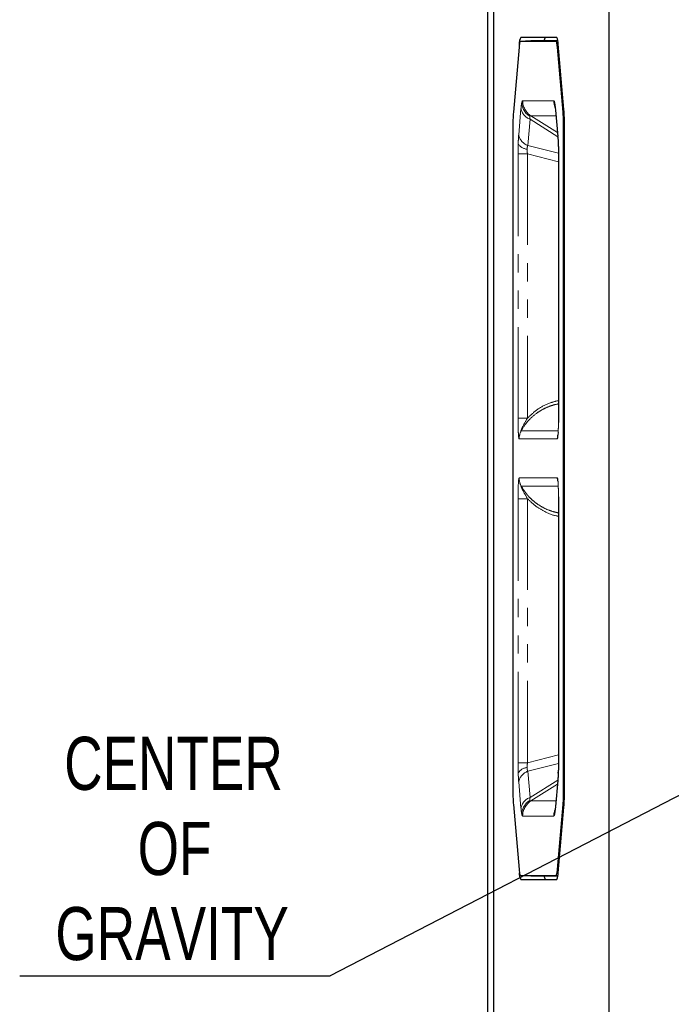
# Model space of a CAD drawing. Header units: millimetres. Extents: x 0 to 841, y 0 to 594.
# Tile 17 of 24: x 617 to 663, y 255 to 324. Entities that reach past the tile are written whole.
import ezdxf

# ---------------------------------------------------------------- set-up
doc = ezdxf.new("R2010")
doc.units = ezdxf.units.MM
doc.linetypes.add('PHANTOM', pattern=[12.7, 6.35, -1.27, 1.27, -1.27, 1.27, -1.27])
doc.layers.add('SLD-0', color=7, linetype='Continuous')
doc.styles.add('SLDTEXTSTYLE0', font='TXT', dxfattribs={"width": 0.75})
doc.dimstyles.new('SLDDIMSTYLE1', dxfattribs={"dimtxt": 0.18, "dimasz": 3.2, "dimexe": 0, "dimexo": 0.0625, "dimgap": 0, "dimtad": 0, "dimtih": 1, "dimtoh": 1, "dimdec": 0, "dimrnd": 1e-09, "dimzin": 0, "dimdsep": 46, "dimtxsty": 'Standard', "dimsah": 1, "dimcen": 0.09, "dimadec": 0, "dimazin": 0, "dimtfac": 3.2, "dimtdec": 0, "dimtofl": 0, "dimtmove": 0, "dimatfit": 3, "dimfxl": 1, "dimfrac": 2, "dimtolj": 1, "dimtzin": 0, "dimarcsym": 0})

# ---------------------------------------------------------------- blocks, each defined once
blk = doc.blocks.new('SW_NOTE_0_14')
at = {"layer": 'SLD-0', "color": 0}
blk.add_line((-21.695, 0), (0, 0), dxfattribs=at)
at = {"layer": 'SLD-0', "color": 0, "char_height": 3.7042, "attachment_point": 2, "style": 'SLDTEXTSTYLE0'}
for s, insert in [('CENTER', (-10.95, 16.681)), ('OF', (-10.874, 10.742)), ('GRAVITY', (-11.048, 4.803))]:
    blk.add_mtext(s, dxfattribs=dict(at, insert=insert))

msp = doc.modelspace()

# ---------------------------------------------------------------- linework, layer by layer
at = {"color": 7, "linetype": 'Continuous', "lineweight": 25}
for p, q in [((649.883808, 373.787637), (649.883808, 212.624637)), ((650.34258, 212.243637), (650.34258, 374.168637)), ((658.373546, 374.168637), (658.373546, 212.243637)), ((652.925235, 322.331137), (652.179035, 322.304946)), ((654.691011, 322.304946), (652.179035, 322.304946)), ((654.731955, 322.581137), (652.210115, 322.581137)), ((654.806485, 322.331137), (652.925235, 322.331137)), ((654.806485, 322.331137), (652.925266, 322.331137)), ((652.092992, 321.896024), (651.697147, 317.354211)), ((655.172898, 317.354211), (654.777053, 321.896024)), ((655.228098, 317.546105), (654.829791, 322.116169)), ((654.640262, 317.501289), (654.799295, 315.676586)), ((651.661507, 316.366984), (651.661507, 270.045289)), ((655.208538, 270.045289), (655.208538, 316.366984)), ((655.268622, 269.988701), (655.268622, 316.423573)), ((654.842929, 314.445697), (654.842929, 296.01857)), ((654.846154, 296.01857), (654.845063, 295.720836)), ((654.842929, 290.393703), (654.842929, 271.966576)), ((654.846492, 290.529688), (654.846154, 290.393703)), ((654.799295, 270.735688), (654.640262, 268.910985)), ((651.697147, 269.058063), (652.092992, 264.51625)), ((654.777053, 264.51625), (655.172898, 269.058063)), ((654.829791, 264.296105), (655.228098, 268.866169)), ((652.179035, 264.107327), (654.691011, 264.107327)), ((652.179035, 264.107327), (652.925235, 264.081137)), ((652.210115, 263.831137), (654.731955, 263.831137)), ((652.925235, 264.081137), (654.806485, 264.081137)), ((652.925266, 264.081137), (654.806485, 264.081137))]:
    msp.add_line(p, q, dxfattribs=at)
at = {"color": 8, "linetype": 'PHANTOM', "lineweight": 18}
for p, q in [((649.887138, 373.787637), (649.887138, 212.624637)), ((654.691011, 322.304946), (654.809408, 322.309091)), ((654.848759, 321.898534), (654.777053, 321.896024)), ((652.346486, 318.164628), (654.52356, 318.164628)), ((652.070714, 315.785119), (652.229748, 317.609822)), ((654.640262, 317.501289), (654.640298, 317.609822)), ((654.640298, 317.609822), (654.799331, 315.785119)), ((652.86783, 316.865699), (652.708797, 315.040996)), ((654.802299, 315.649177), (652.86783, 316.865699)), ((654.674167, 317.112279), (652.919714, 317.112279)), ((652.919714, 317.112279), (654.775903, 315.944986)), ((655.172898, 317.354211), (655.242291, 317.355215)), ((655.268622, 316.367854), (655.208538, 316.366984)), ((654.799295, 315.676586), (654.799331, 315.785119)), ((652.708797, 315.040996), (654.845657, 314.501692)), ((652.02236, 296.01857), (652.02236, 314.445697)), ((652.02236, 314.445697), (652.687306, 314.445697)), ((654.842929, 313.901658), (652.687306, 314.445697)), ((652.687306, 314.445697), (652.687306, 296.01857)), ((654.842929, 314.445697), (654.847686, 314.445697)), ((654.847686, 314.445697), (654.847686, 296.01857)), ((652.02236, 296.01857), (652.687306, 296.01857)), ((654.842929, 296.01857), (654.847686, 296.01857)), ((652.242222, 295.134603), (654.831349, 295.134603)), ((654.766846, 294.560661), (652.1032, 294.560661)), ((652.1032, 291.851612), (654.766846, 291.851612)), ((654.831359, 291.277671), (652.242222, 291.277671)), ((652.02236, 271.966576), (652.02236, 290.393703)), ((652.02236, 290.393703), (652.687306, 290.393703)), ((652.687306, 290.393703), (652.687306, 271.966576)), ((654.847686, 290.393703), (654.842929, 290.393703)), ((654.847686, 290.393703), (654.847686, 271.966576)), ((652.687306, 271.966576), (654.842929, 272.510616)), ((652.02236, 271.966576), (652.687306, 271.966576)), ((654.845657, 271.910582), (652.708797, 271.371277)), ((654.847686, 271.966576), (654.842929, 271.966576)), ((652.708797, 271.371277), (652.86783, 269.546575)), ((652.86783, 269.546575), (654.802299, 270.763096)), ((654.799295, 270.735688), (654.799331, 270.627154)), ((652.229748, 268.802452), (652.070714, 270.627154)), ((654.775903, 270.467288), (652.919714, 269.299994)), ((654.799331, 270.627154), (654.640298, 268.802452)), ((655.208538, 270.045289), (655.268622, 270.044419)), ((652.919714, 269.299994), (654.674167, 269.299994)), ((654.640262, 268.910985), (654.640298, 268.802452)), ((655.242291, 269.057058), (655.172898, 269.058063)), ((654.52356, 268.247645), (652.346486, 268.247645)), ((654.777053, 264.51625), (654.848759, 264.513739)), ((654.809408, 264.103182), (654.691011, 264.107327))]:
    msp.add_line(p, q, dxfattribs=at)
at = {"color": 8, "linetype": 'PHANTOM', "lineweight": 18, "flags": 128}
for points in [[(654.586799, 318.022128), (654.59082, 317.883274), (654.609868, 317.75986)], [(654.586799, 268.390146), (654.59082, 268.528999), (654.609868, 268.652413)]]:
    msp.add_lwpolyline(points, dxfattribs=at)
at = {"color": 7, "linetype": 'Continuous', "lineweight": 25, "flags": 128}
for points in [[(654.805236, 315.629404), (654.79945, 315.674838), (654.799295, 315.676586)], [(654.835266, 315.171287), (654.832198, 315.113772), (654.835071, 315.095386)], [(654.805236, 270.782869), (654.79945, 270.737435), (654.799295, 270.735688)], [(654.835266, 271.240987), (654.832198, 271.298502), (654.835071, 271.316887)]]:
    msp.add_lwpolyline(points, dxfattribs=at)
at = {"color": 7, "linetype": 'Continuous', "lineweight": 25}
for centre, radius, start, end in [((652.991201, 322.17401), 0.880822, 152.47001955, 183.7651451), ((654.257184, 322.344086), 0.413328, 145.00410155, 181.79531326), ((653.95087, 322.17401), 0.880822, 356.2348549, 27.52998045), ((641.587003, 316.491649), 13.681789, 359.71491374, 4.42017075), ((641.587003, 269.920625), 13.681789, 355.57982925, 0.28508626), ((652.991201, 264.238264), 0.880822, 176.2348549, 207.52998045), ((654.257184, 264.068188), 0.413328, 178.20468674, 214.99589845), ((653.95087, 264.238264), 0.880822, 332.47001955, 3.7651451)]:
    msp.add_arc(centre, radius, start, end, dxfattribs=at)
at = {"color": 8, "linetype": 'PHANTOM', "lineweight": 18}
for centre, radius, start, end in [((653.597608, 318.163834), 1.251122, 179.96360322, 237.19177031), ((655.7776, 318.164553), 1.25404, 179.99657601, 201.95894321), ((653.185015, 317.783321), 0.970895, 190.29407499, 250.93181799), ((653.464737, 318.086036), 1.183218, 183.09620397, 238.8611317), ((653.025981, 315.958618), 0.970895, 190.29407499, 250.93181799), ((652.718884, 315.564624), 0.789122, 209.89747715, 265.20011565), ((653.357037, 294.56076), 1.253837, 152.76318197, 180.00448694), ((656.020924, 294.56073), 1.254079, 158.37726196, 180.00312714), ((653.357037, 291.851514), 1.253837, 179.99551306, 207.23681803), ((656.021496, 291.851607), 1.254651, 179.99978248, 189.610508), ((652.718884, 270.847649), 0.789122, 94.79988435, 150.10252285), ((653.025981, 270.453655), 0.970895, 109.06818201, 169.70592501), ((653.185015, 268.628952), 0.970895, 109.06818201, 169.70592501), ((653.464737, 268.326237), 1.183218, 121.1388683, 176.90379603), ((653.597608, 268.24844), 1.251122, 122.80822969, 180.03639678), ((655.777775, 268.24769), 1.254215, 159.2281336, 180.00207331)]:
    msp.add_arc(centre, radius, start, end, dxfattribs=at)
at = {"color": 7, "linetype": 'Continuous', "lineweight": 25}
for points, knots in [([(652.179035, 322.304946), (652.160959, 322.28085), (652.128681, 322.237821), (652.103897, 322.000462), (652.092992, 321.896024)], [0, 0, 0, 0, 0.55999679, 1, 1, 1, 1]), ([(654.777053, 321.896024), (654.762787, 322.025634), (654.737311, 322.257083), (654.705158, 322.290321), (654.691011, 322.304946)], [0, 0, 0, 0, 0.55999679, 1, 1, 1, 1]), ([(654.609858, 317.759906), (654.616065, 317.726391), (654.625492, 317.675495), (654.634146, 317.580103), (654.637102, 317.547528)], [0, 0, 0, 0, 0.6585147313, 1, 1, 1, 1]), ([(651.697147, 317.354211), (651.685851, 317.190523), (651.665679, 316.898222), (651.662782, 316.529308), (651.661507, 316.366984)], [0, 0, 0, 0, 0.55999679, 1, 1, 1, 1]), ([(655.208538, 316.366984), (655.206438, 316.574378), (655.202688, 316.944725), (655.182001, 317.229089), (655.172898, 317.354211)], [0, 0, 0, 0, 0.55999679, 1, 1, 1, 1]), ([(654.805091, 315.630289), (654.811135, 315.550797), (654.823156, 315.392678), (654.831045, 315.194454), (654.834968, 315.095883)], [0, 0, 0, 0, 0.502731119, 1, 1, 1, 1]), ([(654.834968, 315.095883), (654.838146, 314.991682), (654.844553, 314.781548), (654.845617, 314.558262), (654.846154, 314.445697)], [0, 0, 0, 0, 0.49587577, 1, 1, 1, 1]), ([(654.846154, 271.966576), (654.845617, 271.854012), (654.844553, 271.630725), (654.838146, 271.420591), (654.834968, 271.316391)], [0, 0, 0, 0, 0.50412423, 1, 1, 1, 1]), ([(654.834968, 271.316391), (654.831045, 271.21782), (654.823156, 271.019596), (654.811135, 270.861476), (654.805091, 270.781985)], [0, 0, 0, 0, 0.497268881, 1, 1, 1, 1]), ([(651.661507, 270.045289), (651.663607, 269.837896), (651.667358, 269.467549), (651.688045, 269.183184), (651.697147, 269.058063)], [0, 0, 0, 0, 0.55999679, 1, 1, 1, 1]), ([(655.172898, 269.058063), (655.184195, 269.22175), (655.204367, 269.514052), (655.207264, 269.882966), (655.208538, 270.045289)], [0, 0, 0, 0, 0.55999679, 1, 1, 1, 1]), ([(654.636896, 268.86262), (654.634008, 268.830819), (654.625421, 268.736252), (654.616066, 268.685832), (654.609858, 268.652367)], [0, 0, 0, 0, 0.336280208, 1, 1, 1, 1]), ([(652.092992, 264.51625), (652.107259, 264.386639), (652.132734, 264.15519), (652.164887, 264.121952), (652.179035, 264.107327)], [0, 0, 0, 0, 0.55999679, 1, 1, 1, 1]), ([(654.691011, 264.107327), (654.709086, 264.131423), (654.741364, 264.174453), (654.766148, 264.411811), (654.777053, 264.51625)], [0, 0, 0, 0, 0.55999679, 1, 1, 1, 1])]:
    msp.add_open_spline(points, degree=3, knots=knots, dxfattribs=at)
at = {"color": 8, "linetype": 'PHANTOM', "lineweight": 18}
for points, knots in [([(652.283247, 318.022128), (652.294674, 318.06778), (652.315198, 318.149776), (652.336877, 318.160067), (652.346486, 318.164628)], [0, 0, 0, 0, 0.5567537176, 1, 1, 1, 1]), ([(654.52356, 318.164628), (654.535778, 318.157194), (654.557483, 318.143986), (654.577882, 318.059192), (654.586799, 318.022128)], [0, 0, 0, 0, 0.562894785, 1, 1, 1, 1]), ([(652.229748, 317.609822), (652.238845, 317.70369), (652.255007, 317.870451), (652.274657, 317.975994), (652.283247, 318.022128)], [0, 0, 0, 0, 0.562894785, 1, 1, 1, 1]), ([(654.586799, 318.022128), (654.597693, 317.9617), (654.617259, 317.853165), (654.633222, 317.684557), (654.640298, 317.609822)], [0, 0, 0, 0, 0.556753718, 1, 1, 1, 1]), ([(652.852879, 317.073301), (652.850362, 317.048196), (652.84515, 316.996214), (652.8601, 316.910181), (652.86783, 316.865699)], [0, 0, 0, 0, 0.482958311, 1, 1, 1, 1]), ([(652.919714, 317.112279), (652.903614, 317.116986), (652.872477, 317.126089), (652.859261, 317.090493), (652.852879, 317.073301)], [0, 0, 0, 0, 0.517041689, 1, 1, 1, 1]), ([(652.034779, 315.171287), (652.040046, 315.296276), (652.049505, 315.520772), (652.064201, 315.703933), (652.070714, 315.785119)], [0, 0, 0, 0, 0.556753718, 1, 1, 1, 1]), ([(654.799331, 315.785119), (654.807513, 315.680737), (654.822047, 315.495298), (654.831245, 315.269837), (654.835266, 315.171287)], [0, 0, 0, 0, 0.562894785, 1, 1, 1, 1]), ([(652.02236, 314.445697), (652.023008, 314.585882), (652.024159, 314.834924), (652.031549, 315.06898), (652.034779, 315.171287)], [0, 0, 0, 0, 0.562894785, 1, 1, 1, 1]), ([(652.708797, 315.040996), (652.693893, 315.003169), (652.665068, 314.93001), (652.656831, 314.827687), (652.652853, 314.77827)], [0, 0, 0, 0, 0.517041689, 1, 1, 1, 1]), ([(652.652853, 314.77827), (652.653145, 314.725574), (652.653749, 314.616465), (652.675869, 314.503899), (652.687306, 314.445697)], [0, 0, 0, 0, 0.482958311, 1, 1, 1, 1]), ([(654.835266, 315.171287), (654.839245, 315.040178), (654.846392, 314.804689), (654.847288, 314.55595), (654.847686, 314.445697)], [0, 0, 0, 0, 0.556753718, 1, 1, 1, 1]), ([(654.842929, 297.011252), (654.681756, 296.974917), (654.339204, 296.897694), (653.839417, 296.683069), (653.274521, 296.344864), (652.702046, 295.854062), (652.391908, 295.368808), (652.242222, 295.134603)], [0, 0, 0, 0, 0.15580531, 0.331141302, 0.5042373, 0.76072271, 1, 1, 1, 1]), ([(652.687306, 296.01857), (652.911616, 296.23046), (653.373351, 296.666627), (654.124166, 297.057342), (654.634216, 297.187174), (654.842929, 297.240302)], [0, 0, 0, 0, 0.358221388, 0.737383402, 1, 1, 1, 1]), ([(652.1032, 294.560661), (652.096215, 294.568109), (652.082254, 294.582995), (652.05806, 294.755121), (652.037945, 295.089345), (652.024679, 295.544), (652.023132, 295.860596), (652.02236, 296.01857)], [0, 0, 0, 0, 0.125645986, 0.251134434, 0.500858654, 0.750940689, 1, 1, 1, 1]), ([(652.687306, 296.01857), (652.573045, 295.829593), (652.410035, 295.559986), (652.270405, 295.249076), (652.229395, 295.139138), (652.222984, 295.118632), (652.22118, 295.111189), (652.220596, 295.107408), (652.220769, 295.105214), (652.221749, 295.104815), (652.223453, 295.106076), (652.229683, 295.113416), (652.236434, 295.124822), (652.242222, 295.134603)], [0, 0, 0, 0, 0.61409803, 0.876109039, 0.917302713, 0.931654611, 0.937369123, 0.942325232, 0.946858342, 0.951477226, 0.956695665, 0.962869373, 1, 1, 1, 1]), ([(654.847686, 296.01857), (654.84691, 295.860135), (654.845357, 295.543196), (654.832062, 295.088494), (654.811944, 294.754693), (654.787767, 294.582927), (654.773818, 294.568082), (654.766846, 294.560661)], [0, 0, 0, 0, 0.249782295, 0.499670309, 0.749089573, 0.874566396, 1, 1, 1, 1]), ([(652.02236, 290.393703), (652.023136, 290.552139), (652.024689, 290.869077), (652.037983, 291.323779), (652.058101, 291.65758), (652.082279, 291.829347), (652.096227, 291.844191), (652.1032, 291.851612)], [0, 0, 0, 0, 0.249782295, 0.499670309, 0.749089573, 0.874566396, 1, 1, 1, 1]), ([(654.766846, 291.851612), (654.77383, 291.844164), (654.787791, 291.829278), (654.811985, 291.657152), (654.832101, 291.322929), (654.845367, 290.868274), (654.846914, 290.551677), (654.847686, 290.393703)], [0, 0, 0, 0, 0.125645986, 0.251134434, 0.500858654, 0.750940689, 1, 1, 1, 1]), ([(652.242222, 291.277671), (652.23644, 291.287445), (652.229695, 291.298844), (652.223465, 291.306203), (652.221759, 291.307472), (652.220775, 291.307084), (652.220593, 291.304905), (652.22117, 291.301128), (652.222967, 291.293678), (652.229357, 291.273214), (652.270315, 291.163496), (652.409867, 290.852537), (652.57292, 290.582877), (652.687306, 290.393703)], [0, 0, 0, 0, 0.037093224, 0.043259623, 0.048474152, 0.053093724, 0.05763194, 0.062596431, 0.068323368, 0.082693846, 0.123735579, 0.385277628, 1, 1, 1, 1]), ([(652.242222, 291.277671), (652.391284, 291.04276), (652.617874, 290.685669), (653.016716, 290.294421), (653.388868, 289.997113), (653.839864, 289.72949), (654.339101, 289.514518), (654.681722, 289.437337), (654.842929, 289.401022)], [0, 0, 0, 0, 0.2391819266, 0.3635841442, 0.4959636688, 0.6689878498, 0.8442550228, 1, 1, 1, 1]), ([(654.842929, 289.174238), (654.809196, 289.178344), (654.463449, 289.220425), (653.907818, 289.468996), (653.213325, 289.876775), (652.859672, 290.224316), (652.687306, 290.393703)], [0, 0, 0, 0, 0.041630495, 0.426684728, 0.72057359, 1, 1, 1, 1]), ([(652.034779, 271.240987), (652.030801, 271.372096), (652.023654, 271.607584), (652.022757, 271.856323), (652.02236, 271.966576)], [0, 0, 0, 0, 0.556753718, 1, 1, 1, 1]), ([(652.687306, 271.966576), (652.675869, 271.908375), (652.653749, 271.795809), (652.653145, 271.686699), (652.652853, 271.634004)], [0, 0, 0, 0, 0.517041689, 1, 1, 1, 1]), ([(652.652853, 271.634004), (652.656831, 271.584586), (652.665068, 271.482263), (652.693893, 271.409104), (652.708797, 271.371277)], [0, 0, 0, 0, 0.482958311, 1, 1, 1, 1]), ([(654.847686, 271.966576), (654.847038, 271.826391), (654.845887, 271.577349), (654.838497, 271.343294), (654.835266, 271.240987)], [0, 0, 0, 0, 0.562894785, 1, 1, 1, 1]), ([(652.070714, 270.627154), (652.062533, 270.731537), (652.047999, 270.916975), (652.0388, 271.142436), (652.034779, 271.240987)], [0, 0, 0, 0, 0.562894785, 1, 1, 1, 1]), ([(654.835266, 271.240987), (654.83, 271.115998), (654.82054, 270.891502), (654.805845, 270.70834), (654.799331, 270.627154)], [0, 0, 0, 0, 0.5567537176, 1, 1, 1, 1]), ([(652.86783, 269.546575), (652.8601, 269.502092), (652.84515, 269.416059), (652.850362, 269.364077), (652.852879, 269.338972)], [0, 0, 0, 0, 0.517041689, 1, 1, 1, 1]), ([(652.852879, 269.338972), (652.859261, 269.321781), (652.872477, 269.286185), (652.903614, 269.295287), (652.919714, 269.299994)], [0, 0, 0, 0, 0.482958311, 1, 1, 1, 1]), ([(652.283247, 268.390146), (652.272353, 268.450573), (652.252787, 268.559108), (652.236823, 268.727717), (652.229748, 268.802452)], [0, 0, 0, 0, 0.556753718, 1, 1, 1, 1]), ([(654.640298, 268.802452), (654.631201, 268.708583), (654.615038, 268.541823), (654.595388, 268.436279), (654.586799, 268.390146)], [0, 0, 0, 0, 0.562894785, 1, 1, 1, 1]), ([(652.346486, 268.247645), (652.334268, 268.25508), (652.312563, 268.268287), (652.292163, 268.353082), (652.283247, 268.390146)], [0, 0, 0, 0, 0.562894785, 1, 1, 1, 1]), ([(654.586799, 268.390146), (654.575372, 268.344494), (654.554848, 268.262497), (654.533169, 268.252206), (654.52356, 268.247645)], [0, 0, 0, 0, 0.556753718, 1, 1, 1, 1])]:
    msp.add_open_spline(points, degree=3, knots=knots, dxfattribs=at)

# ---------------------------------------------------------------- block references
at = {"layer": 'SLD-0'}
msp.add_blockref('SW_NOTE_0_14', (638.910705, 257.095819), dxfattribs=at)

# ---------------------------------------------------------------- leaders
msp.add_leader([(696.479725, 286.835046), (638.910705, 257.095819)], dimstyle='SLDDIMSTYLE1', dxfattribs=at)

doc.saveas('drawing.dxf')
